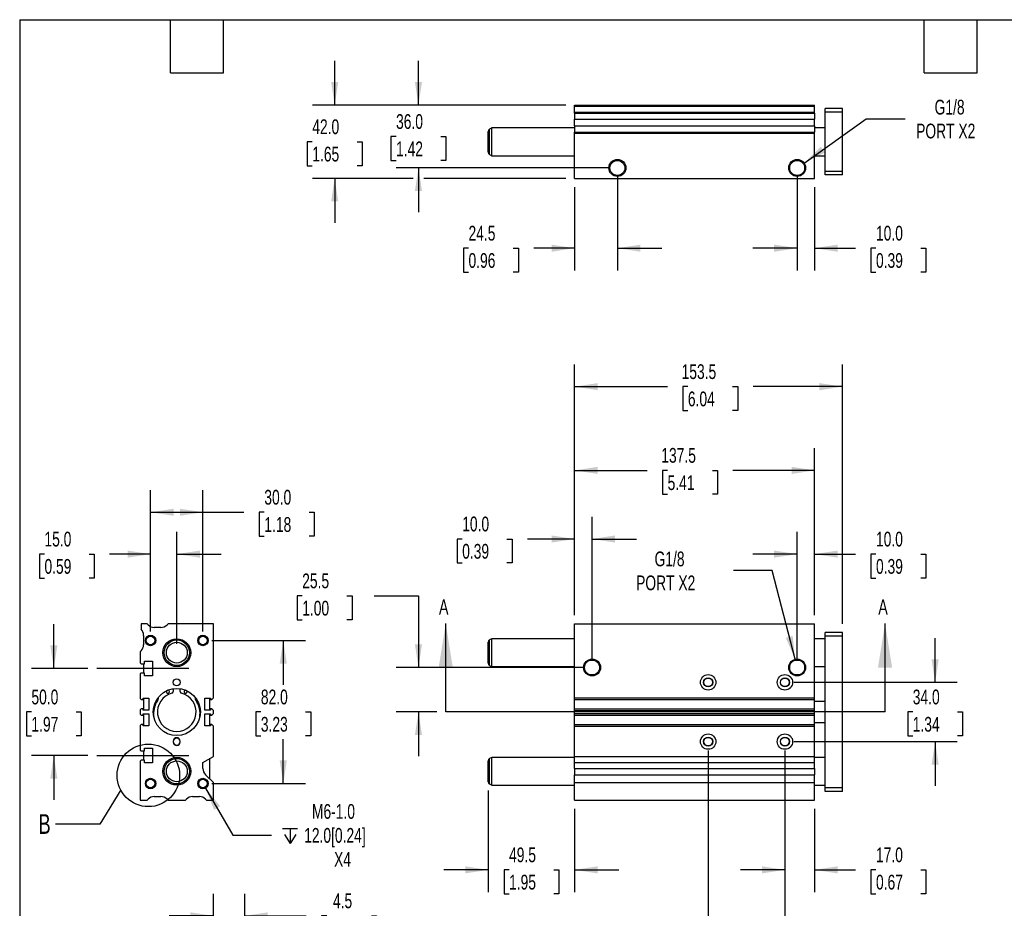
# Model space of a CAD drawing. Header units: millimetres. Extents: x 25 to 1092, y 25 to 838.
# Tile 2 of 4: x 25 to 590, y 329 to 838. Entities that reach past the tile are written whole.
import ezdxf

# ---------------------------------------------------------------- set-up
doc = ezdxf.new("R2010")
doc.units = ezdxf.units.MM
doc.header["$LTSCALE"] = 4
doc.linetypes.add('SLD-Center', pattern=[19.05, 15.24, -1.27, 1.27, -1.27])
doc.linetypes.add('SLD-Solid', pattern=[0])
doc.layers.add('CENTER', color=40, linetype='SLD-Center')
doc.layers.add('DIMENSIONS', color=140, linetype='SLD-Solid', lineweight=25)
doc.layers.add('TEXT', color=140, linetype='SLD-Solid', lineweight=25)
doc.styles.add('SLDTEXTSTYLE0', font='TXT', dxfattribs={"width": 0.7})
doc.dimstyles.new('SLDDIMSTYLE0', dxfattribs={"dimtxt": 8.632031, "dimasz": 13.208, "dimexe": 0, "dimexo": 0.0625, "dimgap": 2.158008, "dimtad": 0, "dimtih": 1, "dimtoh": 1, "dimrnd": 1e-09, "dimzin": 12, "dimdsep": 46, "dimtxsty": 'SLDTEXTSTYLE0', "dimsah": 1, "dimcen": 0.09, "dimadec": 0, "dimazin": 3, "dimtfac": 1, "dimtmove": 0, "dimatfit": 0, "dimfxl": 0, "dimfrac": 2, "dimtolj": 1, "dimtzin": 12, "dimarcsym": 0})
doc.dimstyles.new('SLDDIMSTYLE1', dxfattribs={"dimtxt": 8.632031, "dimasz": 13.208, "dimexe": 0, "dimexo": 0.0625, "dimgap": 2.158008, "dimtad": 0, "dimtih": 1, "dimtoh": 1, "dimrnd": 1e-09, "dimzin": 4, "dimdsep": 46, "dimtxsty": 'SLDTEXTSTYLE0', "dimsah": 1, "dimcen": 0.09, "dimadec": 0, "dimazin": 1, "dimtfac": 1, "dimtmove": 0, "dimatfit": 0, "dimfxl": 0, "dimfrac": 2, "dimtolj": 1, "dimtzin": 12, "dimarcsym": 0})
doc.dimstyles.new('SLDDIMSTYLE2', dxfattribs={"dimtxt": 8.632031, "dimasz": 13.208, "dimexe": 0, "dimexo": 0.0625, "dimgap": 2.158008, "dimtad": 0, "dimtih": 1, "dimtoh": 1, "dimrnd": 1e-09, "dimzin": 12, "dimdsep": 46, "dimtxsty": 'SLDTEXTSTYLE0', "dimsah": 1, "dimcen": 0, "dimadec": 0, "dimazin": 3, "dimtfac": 1, "dimtofl": 0, "dimtmove": 0, "dimatfit": 3, "dimfxl": 0, "dimfrac": 2, "dimtolj": 1, "dimtzin": 12, "dimarcsym": 0})
doc.dimstyles.new('SLDDIMSTYLE3', dxfattribs={"dimtxt": 8.632031, "dimasz": 13.208, "dimexe": 0, "dimexo": 0.0625, "dimgap": 2.158008, "dimtad": 0, "dimtih": 1, "dimtoh": 1, "dimrnd": 1e-09, "dimzin": 12, "dimdsep": 46, "dimtxsty": 'SLDTEXTSTYLE0', "dimsah": 1, "dimcen": 0.09, "dimadec": 0, "dimazin": 3, "dimtfac": 1, "dimtofl": 0, "dimtmove": 0, "dimatfit": 3, "dimfxl": 0, "dimfrac": 2, "dimtolj": 1, "dimtzin": 12, "dimarcsym": 0})
doc.dimstyles.new('SLDDIMSTYLE4', dxfattribs={"dimtxt": 8.632031, "dimasz": 13.208, "dimexe": 0, "dimexo": 0.0625, "dimgap": 2.158008, "dimtad": 0, "dimtih": 1, "dimtoh": 1, "dimrnd": 1e-09, "dimzin": 4, "dimdsep": 46, "dimtxsty": 'SLDTEXTSTYLE0', "dimsah": 1, "dimcen": 0.09, "dimadec": 0, "dimazin": 1, "dimtfac": 1, "dimtofl": 0, "dimtmove": 0, "dimatfit": 3, "dimfxl": 0, "dimfrac": 2, "dimtolj": 1, "dimtzin": 12, "dimarcsym": 0})
doc.dimstyles.new('SLDDIMSTYLE6', dxfattribs={"dimtxt": 0.18, "dimasz": 13.208, "dimexe": 0, "dimexo": 0.0625, "dimgap": 0, "dimtad": 0, "dimtih": 1, "dimtoh": 1, "dimdec": 0, "dimrnd": 1e-09, "dimzin": 0, "dimdsep": 46, "dimtxsty": 'Standard', "dimblk1": 'NONE', "dimblk2": 'NONE', "dimsah": 1, "dimcen": 0.09, "dimadec": 0, "dimazin": 0, "dimtfac": 13.208, "dimtdec": 0, "dimtofl": 0, "dimtmove": 0, "dimatfit": 3, "dimldrblk": 'NONE', "dimfxl": 0, "dimfrac": 2, "dimtolj": 1, "dimtzin": 0, "dimarcsym": 0})
doc.dimstyles.new('SLDDIMSTYLE7', dxfattribs={"dimtxt": 8.632031, "dimasz": 13.208, "dimexe": 0, "dimexo": 0.0625, "dimgap": 2.158008, "dimtad": 0, "dimtih": 1, "dimtoh": 1, "dimlfac": 0.25, "dimrnd": 1e-09, "dimzin": 12, "dimdsep": 46, "dimtxsty": 'SLDTEXTSTYLE0', "dimsah": 1, "dimcen": 0.09, "dimadec": 0, "dimazin": 3, "dimtfac": 1, "dimtmove": 0, "dimatfit": 0, "dimfxl": 0, "dimfrac": 2, "dimtolj": 1, "dimtzin": 12, "dimarcsym": 0})

# ---------------------------------------------------------------- blocks, each defined once
blk = doc.blocks.new('_D')
at = {"layer": 'DIMENSIONS'}
for p, q in [((187.27, 507.89), (184.37, 507.89)), ((184.37, 507.89), (184.37, 494.17)), ((212.92, 507.89), (215.82, 507.89)), ((215.82, 507.89), (215.82, 494.17)), ((228.48, 507.89), (253.88, 507.89)), ((253.88, 507.89), (253.88, 466.84)), ((184.37, 494.17), (187.27, 494.17)), ((215.82, 494.17), (212.92, 494.17)), ((348.3, 466.84), (241.18, 466.84)), ((264.44, 441.34), (241.18, 441.34)), ((253.88, 441.34), (253.88, 415.94))]:
    blk.add_line(p, q, dxfattribs=at)
for points in [[(253.88, 466.84), (255.91, 480.04), (251.85, 480.04)], [(253.88, 441.34), (251.85, 428.13), (255.91, 428.13)]]:
    blk.add_solid(points, dxfattribs=at)
at = {"layer": 'DIMENSIONS', "char_height": 8.467, "attachment_point": 1, "style": 'SLDTEXTSTYLE0'}
for s, insert in [('25.5', (187.27, 520.73)), ('1.00', (187.27, 505.08))]:
    blk.add_mtext(s, dxfattribs=dict(at, insert=insert))
blk = doc.blocks.new('_D_1')
at = {"layer": 'DIMENSIONS'}
for p, q in [((549.93, 458.34), (549.93, 483.74)), ((468.96, 458.34), (562.63, 458.34)), ((537.11, 441.34), (534.21, 441.34)), ((534.21, 441.34), (534.21, 427.62)), ((562.76, 441.34), (565.66, 441.34)), ((565.66, 441.34), (565.66, 427.62)), ((468.96, 424.34), (562.63, 424.34)), ((534.21, 427.62), (537.11, 427.62)), ((549.93, 424.34), (549.93, 398.94)), ((565.66, 427.62), (562.76, 427.62))]:
    blk.add_line(p, q, dxfattribs=at)
for points in [[(549.93, 458.34), (551.97, 471.54), (547.9, 471.54)], [(549.93, 424.34), (547.9, 411.13), (551.97, 411.13)]]:
    blk.add_solid(points, dxfattribs=at)
at = {"layer": 'DIMENSIONS', "char_height": 8.467, "attachment_point": 1, "style": 'SLDTEXTSTYLE0'}
for s, insert in [('34.0', (537.11, 454.18)), ('1.34', (537.11, 438.53))]:
    blk.add_mtext(s, dxfattribs=dict(at, insert=insert))
blk = doc.blocks.new('_D_2')
at = {"layer": 'DIMENSIONS'}
for p, q in [((456.56, 522.39), (434.33, 522.39)), ((469.66, 471.55), (456.56, 522.39))]:
    blk.add_line(p, q, dxfattribs=at)
blk.add_solid([(469.66, 471.55), (468.33, 484.84), (464.4, 483.83)], dxfattribs=at)
at = {"layer": 'DIMENSIONS', "char_height": 8.467, "attachment_point": 1, "style": 'SLDTEXTSTYLE0'}
for s, insert in [('G1/8', (389.17, 533.31)), ('PORT X2', (378.59, 519.59))]:
    blk.add_mtext(s, dxfattribs=dict(at, insert=insert))
blk = doc.blocks.new('_D_3')
at = {"layer": 'DIMENSIONS'}
for p, q in [((343.38, 496.92), (343.38, 553.2)), ((353.38, 471.92), (353.38, 553.2)), ((278.95, 540.5), (276.05, 540.5)), ((276.05, 540.5), (276.05, 526.78)), ((304.6, 540.5), (307.5, 540.5)), ((307.5, 540.5), (307.5, 526.78)), ((343.38, 540.5), (316.3, 540.5)), ((353.38, 540.5), (378.78, 540.5)), ((276.05, 526.78), (278.95, 526.78)), ((307.5, 526.78), (304.6, 526.78))]:
    blk.add_line(p, q, dxfattribs=at)
for points in [[(343.38, 540.5), (330.17, 542.53), (330.17, 538.46)], [(353.38, 540.5), (366.59, 538.46), (366.59, 542.53)]]:
    blk.add_solid(points, dxfattribs=at)
at = {"layer": 'DIMENSIONS', "char_height": 8.467, "attachment_point": 1, "style": 'SLDTEXTSTYLE0'}
for s, insert in [('10.0', (278.95, 553.34)), ('0.39', (278.95, 537.69))]:
    blk.add_mtext(s, dxfattribs=dict(at, insert=insert))
blk = doc.blocks.new('_D_4')
at = {"layer": 'DIMENSIONS'}
for p, q in [((470.88, 471.92), (470.88, 544.54)), ((480.88, 496.92), (480.88, 544.54)), ((470.88, 531.84), (445.48, 531.84)), ((480.88, 531.84), (504.35, 531.84)), ((516.04, 531.84), (513.14, 531.84)), ((513.14, 531.84), (513.14, 518.12)), ((541.69, 531.84), (544.59, 531.84)), ((544.59, 531.84), (544.59, 518.12)), ((513.14, 518.12), (516.04, 518.12)), ((544.59, 518.12), (541.69, 518.12))]:
    blk.add_line(p, q, dxfattribs=at)
for points in [[(470.88, 531.84), (457.67, 533.87), (457.67, 529.8)], [(480.88, 531.84), (494.09, 529.8), (494.09, 533.87)]]:
    blk.add_solid(points, dxfattribs=at)
at = {"layer": 'DIMENSIONS', "char_height": 8.467, "attachment_point": 1, "style": 'SLDTEXTSTYLE0'}
for s, insert in [('10.0', (516.04, 544.68)), ('0.39', (516.04, 529.03))]:
    blk.add_mtext(s, dxfattribs=dict(at, insert=insert))
blk = doc.blocks.new('_D_5')
at = {"layer": 'DIMENSIONS'}
for p, q in [((343.38, 496.92), (343.38, 592.54)), ((480.88, 496.92), (480.88, 592.54)), ((343.38, 579.84), (384.94, 579.84)), ((396.63, 579.84), (393.73, 579.84)), ((393.73, 579.84), (393.73, 566.12)), ((422.28, 579.84), (425.18, 579.84)), ((425.18, 579.84), (425.18, 566.12)), ((480.88, 579.84), (433.98, 579.84)), ((393.73, 566.12), (396.63, 566.12)), ((425.18, 566.12), (422.28, 566.12))]:
    blk.add_line(p, q, dxfattribs=at)
for points in [[(343.38, 579.84), (356.59, 577.8), (356.59, 581.87)], [(480.88, 579.84), (467.67, 581.87), (467.67, 577.8)]]:
    blk.add_solid(points, dxfattribs=at)
at = {"layer": 'DIMENSIONS', "char_height": 8.467, "attachment_point": 1, "style": 'SLDTEXTSTYLE0'}
for s, insert in [('137.5', (393.04, 592.68)), ('5.41', (396.63, 577.03))]:
    blk.add_mtext(s, dxfattribs=dict(at, insert=insert))
blk = doc.blocks.new('_D_6')
at = {"layer": 'DIMENSIONS'}
for p, q in [((343.38, 496.92), (343.38, 640.54)), ((496.88, 491.92), (496.88, 640.54)), ((343.38, 627.84), (396.55, 627.84)), ((408.25, 627.84), (405.35, 627.84)), ((405.35, 627.84), (405.35, 614.12)), ((433.9, 627.84), (436.8, 627.84)), ((436.8, 627.84), (436.8, 614.12)), ((496.88, 627.84), (445.6, 627.84)), ((405.35, 614.12), (408.25, 614.12)), ((436.8, 614.12), (433.9, 614.12))]:
    blk.add_line(p, q, dxfattribs=at)
for points in [[(343.38, 627.84), (356.59, 625.8), (356.59, 629.87)], [(496.88, 627.84), (483.67, 629.87), (483.67, 625.8)]]:
    blk.add_solid(points, dxfattribs=at)
at = {"layer": 'DIMENSIONS', "char_height": 8.467, "attachment_point": 1, "style": 'SLDTEXTSTYLE0'}
for s, insert in [('153.5', (404.66, 640.68)), ('6.04', (408.25, 625.03))]:
    blk.add_mtext(s, dxfattribs=dict(at, insert=insert))
blk = doc.blocks.new('_D_7')
at = {"layer": 'DIMENSIONS'}
for p, q in [((293.88, 396.28), (293.88, 338.14)), ((343.38, 385.76), (343.38, 338.14)), ((293.88, 350.84), (268.48, 350.84)), ((305.8, 350.84), (302.9, 350.84)), ((302.9, 350.84), (302.9, 337.12)), ((331.45, 350.84), (334.35, 350.84)), ((334.35, 350.84), (334.35, 337.12)), ((343.38, 350.84), (368.78, 350.84)), ((302.9, 337.12), (305.8, 337.12)), ((334.35, 337.12), (331.45, 337.12))]:
    blk.add_line(p, q, dxfattribs=at)
for points in [[(293.88, 350.84), (280.67, 352.87), (280.67, 348.8)], [(343.38, 350.84), (356.59, 348.8), (356.59, 352.87)]]:
    blk.add_solid(points, dxfattribs=at)
at = {"layer": 'DIMENSIONS', "char_height": 8.467, "attachment_point": 1, "style": 'SLDTEXTSTYLE0'}
for s, insert in [('49.5', (305.8, 363.68)), ('1.95', (305.8, 348.03))]:
    blk.add_mtext(s, dxfattribs=dict(at, insert=insert))
blk = doc.blocks.new('_D_8')
at = {"layer": 'DIMENSIONS'}
for p, q in [((419.88, 419.26), (419.88, 290.14)), ((463.88, 419.26), (463.88, 290.14)), ((419.88, 302.84), (463.88, 302.84)), ((463.88, 302.84), (487.35, 302.84)), ((499.04, 302.84), (496.14, 302.84)), ((496.14, 302.84), (496.14, 289.12)), ((524.69, 302.84), (527.59, 302.84)), ((527.59, 302.84), (527.59, 289.12)), ((496.14, 289.12), (499.04, 289.12)), ((527.59, 289.12), (524.69, 289.12))]:
    blk.add_line(p, q, dxfattribs=at)
for points in [[(419.88, 302.84), (433.09, 300.8), (433.09, 304.87)], [(463.88, 302.84), (450.67, 304.87), (450.67, 300.8)]]:
    blk.add_solid(points, dxfattribs=at)
at = {"layer": 'DIMENSIONS', "char_height": 8.467, "attachment_point": 1, "style": 'SLDTEXTSTYLE0'}
for s, insert in [('44.0', (499.04, 315.68)), ('1.73', (499.04, 300.03))]:
    blk.add_mtext(s, dxfattribs=dict(at, insert=insert))
blk = doc.blocks.new('_D_9')
at = {"layer": 'DIMENSIONS'}
for p, q in [((463.88, 419.26), (463.88, 338.14)), ((480.88, 385.76), (480.88, 338.14)), ((463.88, 350.84), (438.48, 350.84)), ((480.88, 350.84), (504.35, 350.84)), ((516.04, 350.84), (513.14, 350.84)), ((513.14, 350.84), (513.14, 337.12)), ((541.69, 350.84), (544.59, 350.84)), ((544.59, 350.84), (544.59, 337.12)), ((513.14, 337.12), (516.04, 337.12)), ((544.59, 337.12), (541.69, 337.12))]:
    blk.add_line(p, q, dxfattribs=at)
for points in [[(463.88, 350.84), (450.67, 352.87), (450.67, 348.8)], [(480.88, 350.84), (494.09, 348.8), (494.09, 352.87)]]:
    blk.add_solid(points, dxfattribs=at)
at = {"layer": 'DIMENSIONS', "char_height": 8.467, "attachment_point": 1, "style": 'SLDTEXTSTYLE0'}
for s, insert in [('17.0', (516.04, 363.68)), ('0.67', (516.04, 348.03))]:
    blk.add_mtext(s, dxfattribs=dict(at, insert=insert))
blk = doc.blocks.new('_D_19')
at = {"layer": 'DIMENSIONS'}
for p, q in [((367.88, 748.13), (367.88, 694.51)), ((343.38, 742.13), (343.38, 694.51)), ((282.56, 707.21), (279.66, 707.21)), ((279.66, 707.21), (279.66, 693.49)), ((308.21, 707.21), (311.11, 707.21)), ((311.11, 707.21), (311.11, 693.49)), ((343.38, 707.21), (319.91, 707.21)), ((367.88, 707.21), (393.28, 707.21)), ((279.66, 693.49), (282.56, 693.49)), ((311.11, 693.49), (308.21, 693.49))]:
    blk.add_line(p, q, dxfattribs=at)
for points in [[(343.38, 707.21), (330.17, 709.24), (330.17, 705.17)], [(367.88, 707.21), (381.09, 705.17), (381.09, 709.24)]]:
    blk.add_solid(points, dxfattribs=at)
at = {"layer": 'DIMENSIONS', "char_height": 8.467, "attachment_point": 1, "style": 'SLDTEXTSTYLE0'}
for s, insert in [('24.5', (282.56, 720.05)), ('0.96', (282.56, 704.4))]:
    blk.add_mtext(s, dxfattribs=dict(at, insert=insert))
blk = doc.blocks.new('_D_20')
at = {"layer": 'DIMENSIONS'}
for p, q in [((470.88, 748.13), (470.88, 694.51)), ((480.88, 742.13), (480.88, 694.51)), ((470.88, 707.21), (445.48, 707.21)), ((480.88, 707.21), (504.35, 707.21)), ((516.04, 707.21), (513.14, 707.21)), ((513.14, 707.21), (513.14, 693.49)), ((541.69, 707.21), (544.59, 707.21)), ((544.59, 707.21), (544.59, 693.49)), ((513.14, 693.49), (516.04, 693.49)), ((544.59, 693.49), (541.69, 693.49))]:
    blk.add_line(p, q, dxfattribs=at)
for points in [[(470.88, 707.21), (457.67, 709.24), (457.67, 705.17)], [(480.88, 707.21), (494.09, 705.17), (494.09, 709.24)]]:
    blk.add_solid(points, dxfattribs=at)
at = {"layer": 'DIMENSIONS', "char_height": 8.467, "attachment_point": 1, "style": 'SLDTEXTSTYLE0'}
for s, insert in [('10.0', (516.04, 720.05)), ('0.39', (516.04, 704.4))]:
    blk.add_mtext(s, dxfattribs=dict(at, insert=insert))
blk = doc.blocks.new('_D_21')
at = {"layer": 'DIMENSIONS'}
for p, q in [((253.88, 789.21), (253.88, 814.61)), ((338.3, 789.21), (241.18, 789.21)), ((241.05, 771.21), (238.15, 771.21)), ((238.15, 771.21), (238.15, 757.49)), ((266.7, 771.21), (269.6, 771.21)), ((269.6, 771.21), (269.6, 757.49)), ((238.15, 757.49), (241.05, 757.49)), ((269.6, 757.49), (266.7, 757.49)), ((362.8, 753.21), (241.18, 753.21)), ((253.88, 753.21), (253.88, 727.81))]:
    blk.add_line(p, q, dxfattribs=at)
for points in [[(253.88, 789.21), (255.91, 802.41), (251.85, 802.41)], [(253.88, 753.21), (251.85, 740), (255.91, 740)]]:
    blk.add_solid(points, dxfattribs=at)
at = {"layer": 'DIMENSIONS', "char_height": 8.467, "attachment_point": 1, "style": 'SLDTEXTSTYLE0'}
for s, insert in [('36.0', (241.05, 784.05)), ('1.42', (241.05, 768.4))]:
    blk.add_mtext(s, dxfattribs=dict(at, insert=insert))
blk = doc.blocks.new('_D_22')
at = {"layer": 'DIMENSIONS'}
for p, q in [((205.88, 789.21), (205.88, 814.61)), ((338.3, 789.21), (193.18, 789.21)), ((193.05, 768.21), (190.15, 768.21)), ((190.15, 768.21), (190.15, 754.49)), ((218.7, 768.21), (221.6, 768.21)), ((221.6, 768.21), (221.6, 754.49)), ((190.15, 754.49), (193.05, 754.49)), ((221.6, 754.49), (218.7, 754.49)), ((250.83, 747.21), (193.18, 747.21)), ((205.88, 747.21), (205.88, 721.81)), ((338.3, 747.21), (256.93, 747.21))]:
    blk.add_line(p, q, dxfattribs=at)
for points in [[(205.88, 789.21), (207.91, 802.41), (203.85, 802.41)], [(205.88, 747.21), (203.85, 734), (207.91, 734)]]:
    blk.add_solid(points, dxfattribs=at)
at = {"layer": 'DIMENSIONS', "char_height": 8.467, "attachment_point": 1, "style": 'SLDTEXTSTYLE0'}
for s, insert in [('42.0', (193.05, 781.05)), ('1.65', (193.05, 765.4))]:
    blk.add_mtext(s, dxfattribs=dict(at, insert=insert))
blk = doc.blocks.new('_D_23')
at = {"layer": 'DIMENSIONS'}
for p, q in [((474.84, 756.03), (510.47, 781.4)), ((510.47, 781.4), (532.69, 781.4))]:
    blk.add_line(p, q, dxfattribs=at)
blk.add_solid([(474.84, 756.03), (486.78, 762.03), (484.42, 765.34)], dxfattribs=at)
at = {"layer": 'DIMENSIONS', "char_height": 8.467, "attachment_point": 1, "style": 'SLDTEXTSTYLE0'}
for s, insert in [('G1/8', (549.62, 792.31)), ('PORT X2', (539.04, 778.6))]:
    blk.add_mtext(s, dxfattribs=dict(at, insert=insert))
blk = doc.blocks.new('_D_24')
at = {"layer": 'DIMENSIONS'}
for p, q in [((135.49, 482.34), (189.11, 482.34)), ((176.41, 482.34), (176.41, 456.99)), ((163.58, 441.34), (160.68, 441.34)), ((160.68, 441.34), (160.68, 427.62)), ((189.23, 441.34), (192.13, 441.34)), ((192.13, 441.34), (192.13, 427.62)), ((160.68, 427.62), (163.58, 427.62)), ((176.41, 400.34), (176.41, 425.68)), ((192.13, 427.62), (189.23, 427.62)), ((135.49, 400.34), (189.11, 400.34))]:
    blk.add_line(p, q, dxfattribs=at)
for points in [[(176.41, 482.34), (174.38, 469.13), (178.44, 469.13)], [(176.41, 400.34), (178.44, 413.54), (174.38, 413.54)]]:
    blk.add_solid(points, dxfattribs=at)
at = {"layer": 'DIMENSIONS', "char_height": 8.467, "attachment_point": 1, "style": 'SLDTEXTSTYLE0'}
for s, insert in [('82.0', (163.58, 454.18)), ('3.23', (163.58, 438.53))]:
    blk.add_mtext(s, dxfattribs=dict(at, insert=insert))
blk = doc.blocks.new('_D_25')
at = {"layer": 'DIMENSIONS'}
for p, q in [((100.41, 487.42), (100.41, 544.54)), ((115.41, 480.42), (115.41, 544.54)), ((39.59, 531.84), (36.69, 531.84)), ((36.69, 531.84), (36.69, 518.12)), ((65.24, 531.84), (68.14, 531.84)), ((68.14, 531.84), (68.14, 518.12)), ((100.41, 531.84), (76.94, 531.84)), ((115.41, 531.84), (140.81, 531.84)), ((36.69, 518.12), (39.59, 518.12)), ((68.14, 518.12), (65.24, 518.12))]:
    blk.add_line(p, q, dxfattribs=at)
for points in [[(100.41, 531.84), (87.2, 533.87), (87.2, 529.8)], [(115.41, 531.84), (128.62, 529.8), (128.62, 533.87)]]:
    blk.add_solid(points, dxfattribs=at)
at = {"layer": 'DIMENSIONS', "char_height": 8.467, "attachment_point": 1, "style": 'SLDTEXTSTYLE0'}
for s, insert in [('15.0', (39.59, 544.68)), ('0.59', (39.59, 529.03))]:
    blk.add_mtext(s, dxfattribs=dict(at, insert=insert))
blk = doc.blocks.new('_D_26')
at = {"layer": 'DIMENSIONS'}
for p, q in [((100.41, 487.42), (100.41, 568.54)), ((130.41, 487.42), (130.41, 568.54)), ((100.41, 555.84), (130.41, 555.84)), ((130.41, 555.84), (153.88, 555.84)), ((165.57, 555.84), (162.67, 555.84)), ((162.67, 555.84), (162.67, 542.12)), ((191.22, 555.84), (194.12, 555.84)), ((194.12, 555.84), (194.12, 542.12)), ((162.67, 542.12), (165.57, 542.12)), ((194.12, 542.12), (191.22, 542.12))]:
    blk.add_line(p, q, dxfattribs=at)
for points in [[(100.41, 555.84), (113.62, 553.8), (113.62, 557.87)], [(130.41, 555.84), (117.2, 557.87), (117.2, 553.8)]]:
    blk.add_solid(points, dxfattribs=at)
at = {"layer": 'DIMENSIONS', "char_height": 8.467, "attachment_point": 1, "style": 'SLDTEXTSTYLE0'}
for s, insert in [('30.0', (165.57, 568.68)), ('1.18', (165.57, 553.03))]:
    blk.add_mtext(s, dxfattribs=dict(at, insert=insert))
blk = doc.blocks.new('_D_27')
at = {"layer": 'DIMENSIONS'}
for p, q in [((44.95, 466.34), (44.95, 491.74)), ((64.43, 466.34), (32.25, 466.34)), ((32.12, 441.34), (29.22, 441.34)), ((29.22, 441.34), (29.22, 427.62)), ((57.77, 441.34), (60.67, 441.34)), ((60.67, 441.34), (60.67, 427.62)), ((29.22, 427.62), (32.12, 427.62)), ((60.67, 427.62), (57.77, 427.62)), ((64.43, 416.34), (32.25, 416.34)), ((44.95, 416.34), (44.95, 390.94))]:
    blk.add_line(p, q, dxfattribs=at)
for points in [[(44.95, 466.34), (46.98, 479.54), (42.92, 479.54)], [(44.95, 416.34), (42.92, 403.13), (46.98, 403.13)]]:
    blk.add_solid(points, dxfattribs=at)
at = {"layer": 'DIMENSIONS', "char_height": 8.467, "attachment_point": 1, "style": 'SLDTEXTSTYLE0'}
for s, insert in [('50.0', (32.12, 454.18)), ('1.97', (32.12, 438.53))]:
    blk.add_mtext(s, dxfattribs=dict(at, insert=insert))
blk = doc.blocks.new('SW_SYMBOL_HOLE_DEPTH')
at = {"layer": 'DIMENSIONS', "color": 0}
for p, q in [((0, 3500), (3200, 3500)), ((400, 2220), (1600, 300)), ((1600, 3500), (1600, 300)), ((2800, 2220), (1600, 300))]:
    blk.add_line(p, q, dxfattribs=at)
blk = doc.blocks.new('_D_28')
at = {"layer": 'DIMENSIONS'}
for p, q in [((131.91, 397.74), (147.47, 370.78)), ((147.47, 370.78), (169.69, 370.78))]:
    blk.add_line(p, q, dxfattribs=at)
blk.add_solid([(131.91, 397.74), (136.75, 385.28), (140.27, 387.32)], dxfattribs=at)
at = {"layer": 'DIMENSIONS', "xscale": 0.002688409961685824, "yscale": 0.002688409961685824, "zscale": 0.002688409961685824}
blk.add_blockref('SW_SYMBOL_HOLE_DEPTH', (176.04, 365.07), dxfattribs=at)
at = {"layer": 'DIMENSIONS', "char_height": 8.467, "attachment_point": 1, "style": 'SLDTEXTSTYLE0'}
for s, insert in [('M6-1.0', (192.85, 388.56)), ('12.0[0.24]', (188.39, 374.84)), ('X4', (205.54, 361.12))]:
    blk.add_mtext(s, dxfattribs=dict(at, insert=insert))
blk = doc.blocks.new('_None')
blk = doc.blocks.new('_D_37')
at = {"layer": 'DIMENSIONS'}
for p, q in [((136.36, 294.49), (136.36, 337.16)), ((154.36, 294.49), (154.36, 337.16)), ((136.36, 324.46), (110.96, 324.46)), ((154.36, 324.46), (189.6, 324.46)), ((201.3, 324.46), (198.4, 324.46)), ((198.4, 324.46), (198.4, 310.74)), ((226.95, 324.46), (229.85, 324.46)), ((229.85, 324.46), (229.85, 310.74)), ((198.4, 310.74), (201.3, 310.74)), ((229.85, 310.74), (226.95, 310.74))]:
    blk.add_line(p, q, dxfattribs=at)
for points in [[(136.36, 324.46), (123.15, 326.49), (123.15, 322.43)], [(154.36, 324.46), (167.57, 322.43), (167.57, 326.49)]]:
    blk.add_solid(points, dxfattribs=at)
at = {"layer": 'DIMENSIONS', "char_height": 8.467, "attachment_point": 1, "style": 'SLDTEXTSTYLE0'}
for s, insert in [('4.5', (204.89, 337.31)), ('0.18', (201.3, 321.65))]:
    blk.add_mtext(s, dxfattribs=dict(at, insert=insert))

msp = doc.modelspace()

# ---------------------------------------------------------------- linework, layer by layer
for p, q in [((343.377, 789.205), (480.877, 789.205)), ((343.377, 788.705), (343.377, 789.205)), ((343.377, 788.705), (480.877, 788.705)), ((343.377, 785.205), (343.377, 788.705)), ((343.377, 785.205), (480.877, 785.205)), ((343.377, 784.67), (343.377, 785.205)), ((343.377, 784.67), (480.877, 784.67)), ((343.377, 784.67), (343.377, 781.134)), ((480.877, 788.705), (480.877, 789.205)), ((480.877, 785.205), (480.877, 788.705)), ((480.877, 784.67), (480.877, 785.205)), ((480.877, 784.67), (480.877, 781.134)), ((496.877, 787.205), (486.877, 787.205)), ((486.877, 785.205), (486.877, 787.205)), ((496.877, 785.205), (486.877, 785.205)), ((486.877, 751.205), (486.877, 785.205)), ((496.877, 785.205), (496.877, 787.205)), ((496.877, 751.205), (496.877, 785.205)), ((343.377, 781.134), (480.877, 781.134)), ((343.377, 777.276), (343.377, 781.134)), ((480.877, 777.276), (480.877, 781.134)), ((293.877, 762.226), (293.877, 774.185)), ((295.877, 776.205), (294.627, 775.484)), ((294.627, 760.927), (294.627, 775.484)), ((343.377, 776.205), (295.877, 776.205)), ((295.877, 760.205), (295.877, 776.205)), ((343.377, 777.276), (480.877, 777.276)), ((343.377, 777.276), (343.377, 773.741)), ((343.377, 773.741), (480.877, 773.741)), ((343.377, 773.205), (343.377, 773.741)), ((343.377, 773.205), (480.877, 773.205)), ((343.377, 747.205), (343.377, 773.205)), ((480.877, 777.276), (480.877, 773.741)), ((486.877, 776.205), (480.877, 776.205)), ((480.877, 773.205), (480.877, 773.741)), ((480.877, 747.205), (480.877, 773.205)), ((294.627, 760.927), (295.877, 760.205)), ((295.877, 760.205), (343.377, 760.205)), ((480.877, 760.205), (486.877, 760.205)), ((496.877, 751.205), (486.877, 751.205)), ((486.877, 749.205), (486.877, 751.205)), ((496.877, 749.205), (496.877, 751.205)), ((343.377, 747.205), (480.877, 747.205)), ((496.877, 749.205), (486.877, 749.205)), ((94.907, 491.836), (94.907, 488.837)), ((98.407, 491.836), (94.907, 491.836)), ((98.943, 491.3), (98.407, 491.836)), ((110.407, 491.836), (109.872, 491.3)), ((136.407, 491.836), (110.407, 491.836)), ((136.407, 449.516), (136.407, 491.836)), ((343.377, 491.836), (480.877, 491.836)), ((343.377, 449.516), (343.377, 491.836)), ((480.877, 449.516), (480.877, 491.836)), ((96.407, 485.266), (96.407, 479.906)), ((106.336, 489.836), (102.478, 489.836)), ((496.877, 486.836), (486.877, 486.836)), ((486.877, 484.836), (486.877, 486.836)), ((496.877, 484.836), (496.877, 486.836)), ((293.877, 475.336), (293.877, 481.315)), ((295.877, 483.336), (294.627, 482.614)), ((294.627, 475.336), (294.627, 482.614)), ((343.377, 483.336), (295.877, 483.336)), ((295.877, 475.336), (295.877, 483.336)), ((486.877, 483.336), (480.877, 483.336)), ((496.877, 484.836), (486.877, 484.836)), ((486.877, 397.836), (486.877, 484.836)), ((496.877, 397.836), (496.877, 484.836)), ((95.004, 476.432), (94.407, 475.836)), ((94.407, 475.836), (94.407, 469.536)), ((293.877, 469.357), (293.877, 475.336)), ((294.627, 468.058), (294.627, 475.336)), ((295.877, 467.336), (295.877, 475.336)), ((94.407, 469.536), (94.907, 469.036)), ((94.907, 469.036), (96.907, 469.036)), ((96.407, 469.036), (96.407, 463.636)), ((96.907, 470.536), (101.407, 470.536)), ((96.907, 469.036), (96.907, 470.536)), ((101.407, 470.536), (101.407, 462.136)), ((94.907, 463.636), (94.407, 463.136)), ((94.407, 463.136), (94.407, 449.016)), ((96.907, 463.636), (94.907, 463.636)), ((96.907, 462.136), (96.907, 463.636)), ((294.627, 468.058), (295.877, 467.336)), ((295.877, 467.336), (343.377, 467.336)), ((480.877, 467.336), (486.877, 467.336)), ((101.407, 462.136), (96.907, 462.136)), ((113.407, 454.191), (113.407, 453.058)), ((117.407, 453.058), (117.407, 454.191)), ((94.407, 449.016), (94.907, 448.516)), ((94.907, 448.516), (96.057, 448.516)), ((96.057, 449.236), (99.407, 449.236)), ((96.057, 448.516), (96.057, 449.236)), ((96.407, 449.236), (96.407, 442.436)), ((99.407, 449.236), (99.407, 442.436)), ((104.907, 449.313), (104.907, 449.821)), ((125.907, 449.821), (125.907, 449.313)), ((131.407, 449.236), (134.757, 449.236)), ((131.407, 442.436), (131.407, 449.236)), ((134.407, 442.436), (134.407, 449.236)), ((134.757, 449.236), (134.757, 448.516)), ((134.757, 448.516), (135.407, 448.516)), ((135.407, 448.516), (136.407, 449.516)), ((343.377, 449.516), (480.877, 449.516)), ((343.377, 448.516), (343.377, 449.516)), ((343.377, 448.516), (480.877, 448.516)), ((343.377, 443.166), (343.377, 448.516)), ((480.877, 448.516), (480.877, 449.516)), ((480.877, 443.166), (480.877, 448.516)), ((486.877, 447.336), (480.877, 447.336)), ((94.907, 443.166), (94.407, 442.666)), ((94.407, 442.666), (94.407, 440.006)), ((96.057, 443.166), (94.907, 443.166)), ((96.057, 442.436), (96.057, 443.166)), ((99.407, 442.436), (96.057, 442.436)), ((96.057, 440.236), (99.407, 440.236)), ((96.057, 439.506), (96.057, 440.236)), ((96.407, 440.236), (96.407, 433.436)), ((99.407, 440.236), (99.407, 433.436)), ((134.757, 442.436), (131.407, 442.436)), ((131.407, 440.236), (134.757, 440.236)), ((131.407, 433.436), (131.407, 440.236)), ((134.407, 433.436), (134.407, 440.236)), ((134.757, 443.166), (134.757, 442.436)), ((135.407, 443.166), (134.757, 443.166)), ((134.757, 440.236), (134.757, 439.506)), ((136.407, 442.166), (135.407, 443.166)), ((135.407, 439.506), (136.407, 440.506)), ((136.407, 440.506), (136.407, 442.166)), ((343.377, 443.166), (480.877, 443.166)), ((343.377, 442.166), (343.377, 443.166)), ((343.377, 442.166), (480.877, 442.166)), ((343.377, 440.506), (343.377, 442.166)), ((343.377, 440.506), (480.877, 440.506)), ((343.377, 439.506), (343.377, 440.506)), ((480.877, 442.166), (480.877, 443.166)), ((480.877, 440.506), (480.877, 442.166)), ((480.877, 439.506), (480.877, 440.506)), ((94.407, 440.006), (94.907, 439.506)), ((94.907, 439.506), (96.057, 439.506)), ((134.757, 439.506), (135.407, 439.506)), ((343.377, 439.506), (480.877, 439.506)), ((343.377, 434.156), (343.377, 439.506)), ((480.877, 434.156), (480.877, 439.506)), ((480.877, 435.336), (486.877, 435.336)), ((94.907, 434.156), (94.407, 433.656)), ((94.407, 433.656), (94.407, 419.536)), ((96.057, 434.156), (94.907, 434.156)), ((96.057, 433.436), (96.057, 434.156)), ((99.407, 433.436), (96.057, 433.436)), ((134.757, 433.436), (131.407, 433.436)), ((134.757, 434.156), (134.757, 433.436)), ((135.407, 434.156), (134.757, 434.156)), ((136.407, 433.156), (135.407, 434.156)), ((136.407, 415.836), (136.407, 433.156)), ((343.377, 434.156), (480.877, 434.156)), ((343.377, 433.156), (343.377, 434.156)), ((343.377, 433.156), (480.877, 433.156)), ((343.377, 415.836), (343.377, 433.156)), ((480.877, 433.156), (480.877, 434.156)), ((480.877, 415.836), (480.877, 433.156)), ((113.407, 424.586), (113.407, 424.086)), ((117.407, 424.086), (117.407, 424.586)), ((94.407, 419.536), (94.907, 419.036)), ((94.907, 419.036), (96.907, 419.036)), ((96.407, 419.036), (96.407, 413.636)), ((96.907, 420.536), (101.407, 420.536)), ((96.907, 419.036), (96.907, 420.536)), ((101.407, 420.536), (101.407, 412.136)), ((94.907, 413.636), (94.407, 413.136)), ((94.407, 413.136), (94.407, 390.836)), ((96.907, 413.636), (94.907, 413.636)), ((96.907, 412.136), (96.907, 413.636)), ((101.407, 412.136), (96.907, 412.136)), ((130.407, 412.372), (136.407, 415.836)), ((130.407, 408.907), (130.407, 412.372)), ((134.407, 402.836), (134.407, 414.681)), ((293.877, 407.336), (293.877, 413.315)), ((295.877, 415.336), (294.627, 414.614)), ((294.627, 407.336), (294.627, 414.614)), ((343.377, 415.336), (295.877, 415.336)), ((295.877, 407.336), (295.877, 415.336)), ((343.377, 415.836), (480.877, 415.836)), ((343.377, 412.372), (343.377, 415.836)), ((343.377, 412.372), (480.877, 412.372)), ((343.377, 408.907), (343.377, 412.372)), ((480.877, 412.372), (480.877, 415.836)), ((486.877, 415.336), (480.877, 415.336)), ((480.877, 408.907), (480.877, 412.372)), ((293.877, 401.357), (293.877, 407.336)), ((294.627, 400.058), (294.627, 407.336)), ((295.877, 399.336), (295.877, 407.336)), ((343.377, 408.907), (480.877, 408.907)), ((343.377, 408.907), (343.377, 405.372)), ((480.877, 408.907), (480.877, 405.372)), ((136.407, 400.836), (131.872, 405.372)), ((136.407, 390.836), (136.407, 400.836)), ((343.377, 405.372), (480.877, 405.372)), ((343.377, 400.836), (343.377, 405.372)), ((343.377, 400.836), (480.877, 400.836)), ((343.377, 390.836), (343.377, 400.836)), ((480.877, 400.836), (480.877, 405.372)), ((480.877, 390.836), (480.877, 400.836)), ((294.627, 400.058), (295.877, 399.336)), ((295.877, 399.336), (343.377, 399.336)), ((480.877, 399.336), (486.877, 399.336)), ((496.877, 397.836), (486.877, 397.836)), ((486.877, 395.836), (486.877, 397.836)), ((496.877, 395.836), (486.877, 395.836)), ((496.877, 395.836), (496.877, 397.836)), ((94.407, 390.836), (98.407, 390.836)), ((98.407, 390.836), (98.943, 391.372)), ((102.478, 392.836), (106.336, 392.836)), ((109.872, 391.372), (110.407, 390.836)), ((110.407, 390.836), (120.407, 390.836)), ((120.407, 390.836), (120.943, 391.372)), ((124.478, 392.836), (128.336, 392.836)), ((131.872, 391.372), (132.407, 390.836)), ((132.407, 390.836), (136.407, 390.836)), ((343.377, 390.836), (480.877, 390.836))]:
    msp.add_line(p, q)
for centre, radius in [((367.877, 753.205), 4.864), ((367.877, 753.205), 4.283), ((470.877, 753.205), 4.864), ((470.877, 753.205), 4.283), ((100.407, 482.336), 3), ((130.407, 482.336), 3), ((100.407, 482.336), 2.458), ((115.407, 475.336), 8), ((115.407, 475.336), 7.278), ((115.407, 475.336), 5.979), ((130.407, 482.336), 2.458), ((353.377, 466.836), 4.864), ((353.377, 466.836), 4.283), ((470.877, 466.836), 4.864), ((470.877, 466.836), 4.283), ((419.877, 458.336), 4.4), ((463.877, 458.336), 4.4), ((115.407, 458.336), 2), ((419.877, 458.336), 2.6), ((419.877, 458.336), 2.459), ((463.877, 458.336), 2.6), ((463.877, 458.336), 2.459), ((115.407, 441.336), 13.5), ((419.877, 424.336), 4.4), ((419.877, 424.336), 2.6), ((419.877, 424.336), 2.459), ((463.877, 424.336), 4.4), ((463.877, 424.336), 2.6), ((463.877, 424.336), 2.459), ((115.407, 407.336), 8), ((115.407, 407.336), 7.278), ((115.407, 407.336), 5.979), ((100.407, 400.336), 3), ((100.407, 400.336), 2.458), ((130.407, 400.336), 3), ((130.407, 400.336), 2.458)]:
    msp.add_circle(centre, radius)
for centre, radius, start, end in [((295.377, 774.185), 1.5, 120, 180), ((295.377, 762.226), 1.5, 180, 240), ((102.478, 494.836), 5, 225, 270), ((106.336, 494.836), 5, 270, 315), ((91.407, 485.266), 5, 0, 45.573), ((91.407, 479.906), 5, 315.99574, 0), ((295.377, 481.315), 1.5, 120, 180), ((295.377, 469.357), 1.5, 180, 240), ((115.407, 441.336), 11.1, 104.35528, 75.64472), ((110.357, 452.986), 0.85, 133.29055, 0), ((110.357, 452.986), 0.85, 0, 93.58064), ((112.407, 453.058), 1, 284.35528, 0), ((112.407, 454.191), 1, 0, 28.53502), ((118.407, 454.191), 1, 151.46498, 180), ((118.407, 453.058), 1, 180, 255.64472), ((120.457, 452.986), 0.85, 86.41936, 0), ((120.457, 452.986), 0.85, 0, 46.70945), ((115.407, 440.456), 13.32, 144.67911, 189.95615), ((102.907, 449.313), 2, 324.67911, 360), ((127.907, 449.313), 2, 180, 215.32089), ((115.407, 440.456), 13.32, 350.04385, 35.32089), ((115.407, 424.586), 2, 0, 180), ((115.407, 424.336), 2, 0, 180), ((115.407, 424.336), 2, 180, 0), ((115.407, 424.086), 2, 180, 0), ((295.377, 413.315), 1.5, 120, 180), ((135.407, 408.907), 5, 180, 225), ((295.377, 401.357), 1.5, 180, 240), ((102.478, 387.836), 5, 90, 135), ((106.336, 387.836), 5, 45, 90), ((124.478, 387.836), 5, 90, 135), ((128.336, 387.836), 5, 45, 90)]:
    msp.add_arc(centre, radius, start, end)
at = {"layer": 'CENTER'}
for p, q in [((122.307, 466.336), (69.507, 466.336)), ((69.507, 416.336), (122.307, 416.336))]:
    msp.add_line(p, q, dxfattribs=at)
at = {"layer": 'TEXT'}
for p, q in [((25.4, 838.2), (1092.2, 838.2)), ((25.4, 838.2), (25.4, 25.4)), ((111.76, 807.72), (111.76, 838.2)), ((142.24, 807.72), (142.24, 838.2)), ((543.56, 807.72), (543.56, 838.2)), ((574.04, 807.72), (574.04, 838.2)), ((111.76, 807.72), (142.24, 807.72)), ((543.56, 807.72), (574.04, 807.72)), ((521.237, 441.336), (269.517, 441.336))]:
    msp.add_line(p, q, dxfattribs=at)
at = {"layer": 'TEXT', "linetype": 'SLD-Solid'}
for p, q in [((269.517, 441.336), (269.517, 492.136)), ((521.237, 441.336), (521.237, 492.136))]:
    msp.add_line(p, q, dxfattribs=at)
at = {"layer": 'TEXT'}
msp.add_circle((99.144, 404.988), 17.913, dxfattribs=at)
for points in [[(269.517, 492.136), (265.453, 466.736), (273.581, 466.736)], [(521.237, 492.136), (517.173, 466.736), (525.301, 466.736)]]:
    msp.add_solid(points, dxfattribs=at)

# ---------------------------------------------------------------- texts
at = {"layer": 'TEXT', "attachment_point": 1, "style": 'SLDTEXTSTYLE0'}
for s, insert, char_height in [('A', (265.66, 505.847), 8.632), ('A', (517.38, 505.847), 8.632), ('B', (36.105, 382.756), 11.289)]:
    msp.add_mtext(s, dxfattribs=dict(at, insert=insert, char_height=char_height))

# ---------------------------------------------------------------- dimensions: what is measured, and where the dimension line sits
at = {"layer": 'DIMENSIONS'}
for base, p1, p2, dimstyle, picture, middle in [((205.877, 789.205), (343.377, 747.205), (343.377, 789.205), 'SLDDIMSTYLE1', '_D_22', (205.877, 768.205)), ((253.877, 753.205), (343.377, 789.205), (367.877, 753.205), 'SLDDIMSTYLE1', '_D_21', (253.877, 771.205)), ((253.877, 441.336), (353.377, 466.836), (269.517, 441.336), 'SLDDIMSTYLE0', '_D', (253.877, 507.888)), ((44.949, 416.336), (69.507, 466.336), (69.507, 416.336), 'SLDDIMSTYLE1', '_D_27', (44.949, 441.336)), ((176.407, 400.336), (130.407, 482.336), (130.407, 400.336), 'SLDDIMSTYLE4', '_D_24', (176.407, 441.336)), ((549.934, 424.336), (463.877, 458.336), (463.877, 424.336), 'SLDDIMSTYLE1', '_D_1', (549.934, 441.336))]:
    dim = msp.add_linear_dim(base=base, p1=p1, p2=p2, angle=90, dimstyle=dimstyle, dxfattribs=at)
    dim.commit()
    dim.dimension.update_dxf_attribs({"geometry": picture, "text_midpoint": middle, "dimtype": 160})
for p1, p2, text, picture, middle in [((466.915, 750.384), (474.839, 756.027), 'G1/8\\PPORT X2', '_D_23', (563.735, 781.4)), ((472.091, 462.126), (469.663, 471.546), 'G1/8\\PPORT X2', '_D_2', (403.286, 522.393)), ((128.907, 402.934), (131.907, 397.738), 'M6-1.0\\P{\\fGDT;x}12.0[0.24]\\PX4', '_D_28', (212.995, 370.785))]:
    dim = msp.add_diameter_dim_2p(p1=p1, p2=p2, text=text, dimstyle='SLDDIMSTYLE2', override={"dimpost": '<>'}, dxfattribs=at)
    dim.commit()
    dim.dimension.update_dxf_attribs({"geometry": picture, "text_midpoint": middle, "dimtype": 163})
for base, p1, p2, dimstyle, picture, middle in [((343.377, 707.205), (367.877, 753.205), (343.377, 747.205), 'SLDDIMSTYLE0', '_D_19', (295.388, 707.205)), ((480.877, 707.205), (470.877, 753.205), (480.877, 747.205), 'SLDDIMSTYLE1', '_D_20', (528.867, 707.205)), ((496.877, 627.836), (343.377, 491.836), (496.877, 486.836), 'SLDDIMSTYLE3', '_D_6', (421.075, 627.836)), ((480.877, 579.836), (343.377, 491.836), (480.877, 491.836), 'SLDDIMSTYLE3', '_D_5', (409.456, 579.836)), ((130.407, 555.836), (100.407, 482.336), (130.407, 482.336), 'SLDDIMSTYLE4', '_D_26', (178.397, 555.836)), ((343.377, 540.496), (353.377, 466.836), (343.377, 491.836), 'SLDDIMSTYLE1', '_D_3', (291.778, 540.496)), ((100.407, 531.836), (115.407, 475.336), (100.407, 482.336), 'SLDDIMSTYLE1', '_D_25', (52.418, 531.836)), ((480.877, 531.836), (470.877, 466.836), (480.877, 491.836), 'SLDDIMSTYLE1', '_D_4', (528.867, 531.836)), ((463.877, 302.836), (419.877, 424.336), (463.877, 424.336), 'SLDDIMSTYLE4', '_D_8', (511.867, 302.836)), ((463.877, 350.836), (480.877, 390.836), (463.877, 424.336), 'SLDDIMSTYLE1', '_D_9', (528.867, 350.836)), ((343.377, 350.836), (293.877, 401.357), (343.377, 390.836), 'SLDDIMSTYLE0', '_D_7', (318.627, 350.836)), ((154.361, 324.459), (136.361, 289.408), (154.361, 289.408), 'SLDDIMSTYLE7', '_D_37', (214.124, 324.459))]:
    dim = msp.add_linear_dim(base=base, p1=p1, p2=p2, dimstyle=dimstyle, dxfattribs=at)
    dim.commit()
    dim.dimension.update_dxf_attribs({"geometry": picture, "text_midpoint": middle, "dimtype": 160})

# ---------------------------------------------------------------- leaders
at = {"layer": 'TEXT', "has_arrowhead": 0}
msp.add_leader([(83.269, 396.69), (71.231, 377.12), (45.831, 377.12)], dimstyle='SLDDIMSTYLE6', dxfattribs=at)

doc.saveas('drawing.dxf')
